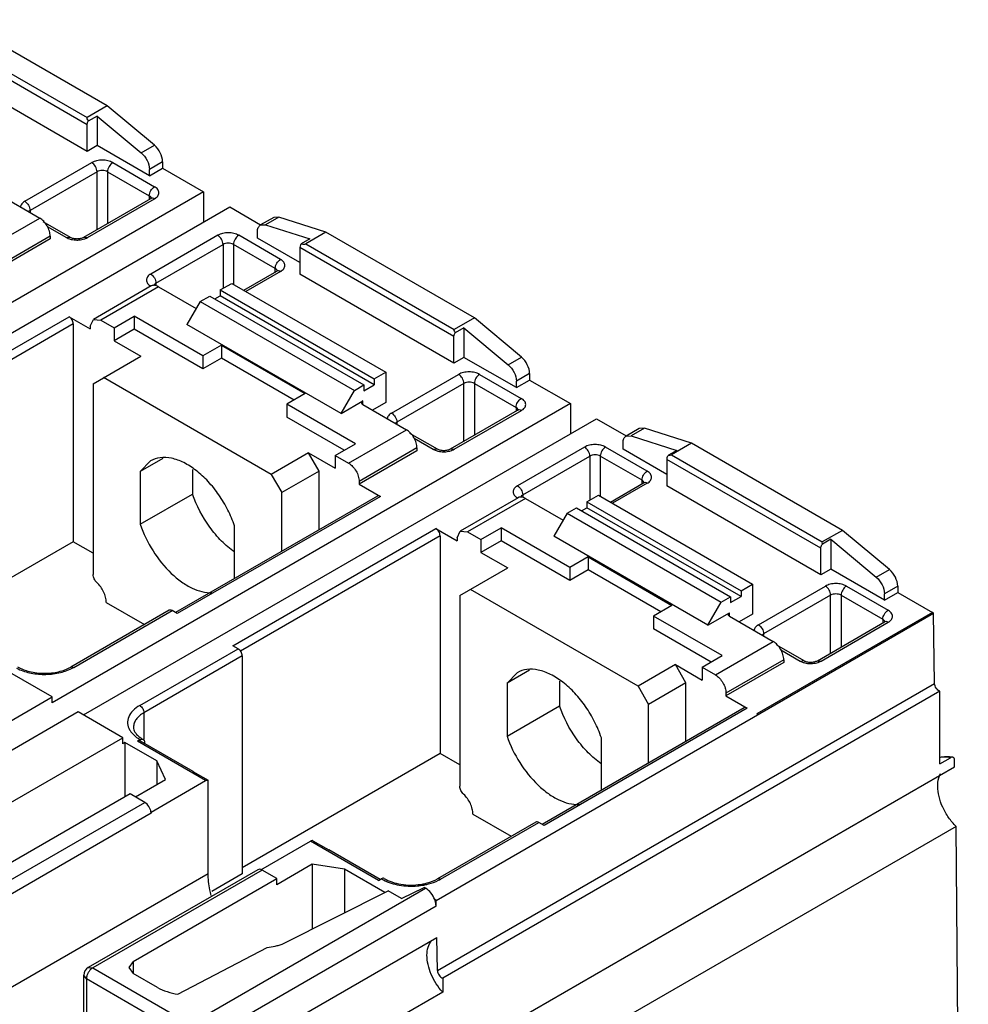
# Model space of a CAD drawing. Header units: millimetres. Extents: x 24 to 184, y 39 to 251.
# Tile 8 of 8: x 120 to 184, y 169 to 235. Entities that reach past the tile are written whole.
import ezdxf

# ---------------------------------------------------------------- set-up
doc = ezdxf.new("R2010")
doc.units = ezdxf.units.MM
doc.header["$LTSCALE"] = 18.84591
doc.layers.get('0').update_dxf_attribs({"linetype": 'CONTINUOUS'})

msp = doc.modelspace()

# ---------------------------------------------------------------- linework, layer by layer
at = {"color": 7, "linetype": 'Continuous'}
for p, q in [((125.789, 229.13), (115.707, 234.951)), ((114.35, 234.168), (124.432, 228.347)), ((124.428, 227.86), (114.033, 233.861)), ((124.428, 226.064), (114.033, 232.065)), ((125.789, 229.13), (124.432, 228.347)), ((128.965, 226.484), (125.789, 229.13)), ((125.105, 228.443), (124.508, 228.098)), ((125.105, 228.443), (125.105, 226.455)), ((125.105, 228.443), (128.074, 225.97)), ((124.428, 226.064), (124.428, 227.86)), ((125.105, 226.455), (124.428, 226.064)), ((128.628, 224.421), (125.105, 226.455)), ((128.074, 225.97), (128.965, 226.484)), ((120.219, 222.695), (124.745, 225.308)), ((126.159, 225.308), (128.974, 223.682)), ((129.519, 225.367), (128.628, 224.853)), ((129.519, 225.367), (129.519, 224.936)), ((125.098, 224.695), (120.573, 222.083)), ((125.098, 220.796), (125.098, 224.695)), ((125.805, 224.695), (125.805, 221.204)), ((125.805, 224.695), (128.621, 223.07)), ((128.628, 224.421), (129.519, 224.936)), ((128.628, 224.421), (128.628, 224.853)), ((129.519, 224.936), (132.29, 223.336)), ((132.29, 223.336), (97.309, 203.14)), ((118.275, 223.271), (121.227, 221.566)), ((132.29, 223.336), (132.29, 221.295)), ((124.2, 220.277), (128.726, 222.89)), ((124.45, 220.252), (128.976, 222.865)), ((128.621, 223.07), (128.621, 222.865)), ((99.431, 202.324), (134.057, 222.315)), ((120.573, 222.083), (120.573, 221.949)), ((134.057, 222.315), (136.135, 221.116)), ((117.324, 219.313), (121.227, 221.566)), ((121.437, 221.345), (123.285, 220.278)), ((137.017, 221.615), (136.126, 221.101)), ((137.364, 221.635), (136.473, 221.12)), ((137.364, 221.635), (137.017, 221.615)), ((140.54, 220.614), (137.364, 221.635)), ((121.738, 221.002), (123.035, 220.253)), ((135.919, 220.212), (135.919, 220.643)), ((136.126, 221.101), (136.473, 221.12)), ((136.473, 221.12), (139.46, 220.161)), ((140.54, 220.614), (139.183, 219.831)), ((150.555, 214.832), (140.54, 220.614)), ((121.934, 220.342), (118.031, 218.088)), ((121.934, 220.154), (118.031, 217.9)), ((121.934, 220.342), (121.934, 220.154)), ((123.035, 220.253), (123.285, 220.278)), ((124.2, 220.277), (124.45, 220.252)), ((133.242, 220.402), (128.716, 217.789)), ((137.473, 218.776), (134.657, 220.402)), ((138.782, 218.559), (135.919, 220.212)), ((139.46, 220.161), (138.868, 219.819)), ((129.07, 217.177), (133.595, 219.79)), ((133.595, 219.79), (133.596, 216.823)), ((134.303, 219.789), (134.303, 217.09)), ((137.119, 218.164), (134.303, 219.789)), ((138.782, 219.573), (138.782, 217.777)), ((149.177, 213.572), (138.782, 219.573)), ((139.183, 219.831), (149.198, 214.049)), ((134.989, 216.694), (137.223, 217.984)), ((137.473, 217.959), (135.135, 216.61)), ((137.119, 217.924), (137.119, 218.164)), ((137.223, 217.984), (137.271, 218.017)), ((149.177, 211.775), (138.782, 217.777)), ((128.753, 216.982), (124.849, 214.729)), ((129.253, 216.933), (125.349, 214.679)), ((129.07, 217.177), (129.07, 216.997)), ((129.253, 216.933), (131.791, 215.467)), ((133.404, 216.713), (134.18, 217.161)), ((133.404, 216.713), (133.404, 216.312)), ((133.404, 216.713), (143.798, 210.711)), ((134.18, 217.161), (144.575, 211.16)), ((132.063, 215.939), (131.165, 214.383)), ((132.063, 215.939), (132.699, 216.306)), ((132.063, 215.939), (142.458, 209.937)), ((132.699, 216.306), (143.093, 210.304)), ((133.046, 216.105), (133.404, 216.312)), ((143.798, 210.311), (133.404, 216.312)), ((109.507, 206.998), (123.21, 214.91)), ((123.21, 214.91), (124.642, 214.083)), ((124.642, 214.271), (124.849, 214.729)), ((124.849, 214.729), (125.349, 214.679)), ((125.349, 214.679), (126.251, 214.159)), ((126.251, 214.159), (127.609, 214.943)), ((127.609, 214.943), (127.609, 214.077)), ((132.24, 212.269), (127.609, 214.943)), ((150.555, 214.832), (149.198, 214.049)), ((153.731, 212.186), (150.555, 214.832)), ((123.493, 214.42), (110.018, 206.64)), ((123.493, 214.42), (123.493, 199.723)), ((124.642, 214.271), (124.642, 214.083)), ((126.251, 214.159), (126.251, 213.293)), ((127.609, 214.077), (126.251, 213.293)), ((132.24, 211.403), (127.609, 214.077)), ((141.56, 208.382), (131.165, 214.383)), ((149.854, 214.159), (149.262, 213.817)), ((149.854, 214.159), (149.854, 212.167)), ((149.854, 214.159), (152.84, 211.671)), ((126.251, 213.293), (128.054, 212.252)), ((149.177, 211.775), (149.177, 213.572)), ((133.485, 212.987), (132.24, 212.269)), ((133.485, 212.987), (133.485, 212.122)), ((133.485, 212.987), (139.142, 209.721)), ((124.83, 210.391), (128.054, 212.252)), ((132.24, 212.269), (132.24, 211.403)), ((133.485, 212.122), (132.24, 211.403)), ((138.392, 209.288), (133.485, 212.122)), ((149.854, 212.167), (149.177, 211.775)), ((153.394, 210.123), (149.854, 212.167)), ((152.84, 211.671), (153.731, 212.186)), ((136.851, 204.267), (125.537, 210.799)), ((143.798, 210.711), (144.575, 211.16)), ((143.798, 210.711), (143.798, 210.311)), ((144.575, 211.16), (144.575, 209.118)), ((144.968, 208.407), (149.494, 211.019)), ((150.908, 211.019), (153.723, 209.394)), ((154.285, 211.069), (153.394, 210.554)), ((153.394, 210.123), (154.285, 210.637)), ((154.285, 211.069), (154.285, 210.637)), ((154.285, 210.637), (157.038, 209.048)), ((124.83, 210.391), (124.83, 197.512)), ((142.458, 209.937), (143.093, 210.304)), ((143.093, 209.904), (143.798, 210.311)), ((143.093, 210.304), (143.093, 209.904)), ((149.847, 210.407), (145.322, 207.794)), ((149.847, 206.507), (149.847, 210.407)), ((150.554, 210.407), (150.554, 206.916)), ((150.554, 210.407), (153.37, 208.781)), ((153.394, 210.123), (153.394, 210.554)), ((139.142, 209.721), (137.897, 209.003)), ((141.56, 208.382), (142.458, 209.937)), ((157.038, 209.048), (122.058, 188.852)), ((137.897, 209.003), (137.897, 208.137)), ((142.529, 206.329), (137.897, 209.003)), ((141.56, 208.382), (143.024, 209.227)), ((143.023, 208.982), (143.023, 209.227)), ((143.023, 208.982), (145.976, 207.278)), ((144.575, 209.118), (143.681, 208.603)), ((153.37, 208.781), (153.37, 208.577)), ((157.038, 209.048), (157.038, 207.006)), ((124.179, 188.035), (158.806, 208.027)), ((141.779, 205.896), (137.897, 208.137)), ((148.949, 205.989), (153.474, 208.602)), ((149.199, 205.964), (153.725, 208.577)), ((158.806, 208.027), (160.801, 206.876)), ((145.322, 207.794), (145.322, 207.66)), ((161.683, 207.375), (160.792, 206.86)), ((162.03, 207.394), (161.139, 206.88)), ((162.03, 207.394), (161.683, 207.375)), ((165.205, 206.374), (162.03, 207.394)), ((142.073, 205.024), (145.976, 207.278)), ((146.185, 207.057), (148.034, 205.989)), ((146.487, 206.714), (147.784, 205.965)), ((160.792, 206.86), (161.139, 206.88)), ((161.139, 206.88), (164.209, 205.893)), ((141.171, 205.545), (142.529, 206.329)), ((146.683, 206.053), (142.78, 203.8)), ((146.683, 206.053), (146.683, 205.865)), ((147.784, 205.964), (148.034, 205.989)), ((148.949, 205.989), (149.199, 205.964)), ((157.991, 206.114), (153.465, 203.501)), ((162.222, 204.488), (159.406, 206.113)), ((160.585, 205.972), (160.585, 206.403)), ((163.531, 204.27), (160.585, 205.972)), ((165.205, 206.374), (163.849, 205.591)), ((175.388, 200.495), (165.205, 206.374)), ((129.529, 205.338), (128.012, 204.462)), ((139.368, 205.72), (136.851, 204.267)), ((140.075, 204.496), (139.368, 205.72)), ((139.368, 205.72), (141.171, 204.679)), ((141.171, 205.545), (141.171, 204.679)), ((141.171, 205.545), (142.073, 205.024)), ((146.683, 205.865), (142.78, 203.612)), ((153.819, 202.889), (158.344, 205.501)), ((158.344, 205.501), (158.344, 202.535)), ((159.052, 205.501), (159.052, 202.802)), ((161.868, 203.875), (159.052, 205.501)), ((164.209, 205.893), (163.646, 205.569)), ((163.849, 205.591), (174.032, 199.712)), ((128.694, 205.176), (128.012, 204.462)), ((163.531, 205.284), (163.531, 203.488)), ((173.926, 199.283), (163.531, 205.284)), ((128.012, 204.462), (128.012, 200.903)), ((131.547, 204.607), (131.547, 202.945)), ((136.851, 204.267), (137.558, 203.042)), ((140.075, 204.496), (137.558, 203.042)), ((140.075, 200.532), (140.075, 204.496)), ((142.78, 203.8), (142.78, 203.612)), ((142.78, 203.612), (144.212, 202.785)), ((159.737, 202.406), (161.972, 203.696)), ((162.222, 203.671), (159.884, 202.321)), ((161.868, 203.636), (161.868, 203.875)), ((161.972, 203.696), (162.019, 203.729)), ((173.926, 197.487), (163.531, 203.488)), ((128.012, 200.903), (131.547, 202.945)), ((144.012, 202.805), (130.391, 194.941)), ((144.212, 202.785), (130.508, 194.873)), ((137.558, 199.079), (137.558, 203.042)), ((153.501, 202.694), (149.598, 200.44)), ((154.001, 202.644), (150.098, 200.391)), ((153.819, 202.889), (153.819, 202.709)), ((154.001, 202.644), (156.54, 201.179)), ((158.153, 202.424), (158.929, 202.872)), ((158.929, 202.872), (169.324, 196.871)), ((156.812, 201.65), (157.448, 202.017)), ((157.448, 202.017), (167.842, 196.016)), ((157.795, 201.817), (158.153, 202.023)), ((158.153, 202.424), (158.153, 202.023)), ((158.153, 202.424), (168.547, 196.423)), ((168.547, 196.022), (158.153, 202.023)), ((156.812, 201.65), (155.914, 200.095)), ((156.812, 201.65), (167.207, 195.649)), ((134.376, 197.229), (134.376, 200.788)), ((151, 199.87), (152.358, 200.654)), ((152.358, 200.654), (152.358, 199.789)), ((156.989, 197.98), (152.358, 200.654)), ((134.256, 192.71), (147.959, 200.621)), ((148.242, 200.132), (134.767, 192.352)), ((147.959, 200.621), (149.391, 199.795)), ((148.242, 200.132), (148.242, 185.435)), ((149.391, 199.983), (149.598, 200.44)), ((149.391, 199.983), (149.391, 199.795)), ((149.598, 200.44), (150.098, 200.391)), ((150.098, 200.391), (151, 199.87)), ((166.309, 194.094), (155.914, 200.095)), ((175.388, 200.495), (174.032, 199.712)), ((178.564, 197.848), (175.388, 200.495)), ((123.493, 199.723), (110.143, 192.015)), ((124.83, 198.951), (123.493, 199.723)), ((151, 199.87), (151, 199.005)), ((152.358, 199.789), (151, 199.005)), ((156.989, 197.115), (152.358, 199.789)), ((174.603, 199.892), (174.041, 199.568)), ((174.603, 199.892), (174.603, 197.878)), ((174.603, 199.892), (177.673, 197.334)), ((151, 199.005), (152.803, 197.964)), ((158.234, 198.699), (156.989, 197.98)), ((158.234, 198.699), (158.234, 197.833)), ((158.234, 198.699), (163.89, 195.433)), ((173.926, 197.487), (173.926, 199.283)), ((149.579, 196.102), (152.803, 197.964)), ((156.989, 197.98), (156.989, 197.115)), ((158.234, 197.833), (156.989, 197.115)), ((163.141, 195), (158.234, 197.833)), ((174.603, 197.878), (173.926, 197.487)), ((178.227, 195.786), (174.603, 197.878)), ((177.673, 197.334), (178.564, 197.848)), ((168.547, 196.423), (169.324, 196.871)), ((169.324, 196.871), (169.324, 194.83)), ((169.717, 194.118), (174.242, 196.731)), ((175.657, 196.731), (178.472, 195.105)), ((179.118, 196.731), (178.227, 196.217)), ((179.118, 196.731), (179.118, 196.3)), ((149.579, 196.102), (149.579, 183.224)), ((161.599, 189.979), (150.286, 196.51)), ((167.207, 195.649), (167.842, 196.016)), ((167.842, 195.615), (168.547, 196.022)), ((167.842, 196.016), (167.842, 195.615)), ((168.547, 196.423), (168.547, 196.022)), ((174.596, 196.119), (170.071, 193.506)), ((174.596, 192.219), (174.596, 196.119)), ((175.303, 196.119), (175.303, 192.627)), ((175.303, 196.119), (178.119, 194.493)), ((178.227, 195.786), (179.118, 196.3)), ((178.227, 195.786), (178.227, 196.217)), ((179.118, 196.3), (181.462, 194.947)), ((125.714, 195.632), (128.297, 194.141)), ((163.89, 195.433), (162.646, 194.714)), ((166.309, 194.094), (167.207, 195.649)), ((129.954, 195.097), (123.322, 191.268)), ((123.522, 191.248), (130.154, 195.077)), ((130.508, 194.873), (130.154, 195.077)), ((147.967, 175.527), (181.531, 194.907)), ((162.646, 194.714), (162.646, 193.849)), ((167.278, 192.04), (162.646, 194.714)), ((166.309, 194.094), (167.772, 194.939)), ((167.772, 194.694), (167.772, 194.939)), ((167.772, 194.694), (170.725, 192.989)), ((169.324, 194.83), (168.43, 194.314)), ((181.462, 194.947), (169.625, 188.113)), ((181.531, 194.907), (181.462, 194.946)), ((181.606, 190.163), (181.531, 194.907)), ((173.698, 191.7), (178.223, 194.313)), ((173.947, 191.675), (178.474, 194.289)), ((178.119, 194.493), (178.119, 194.288)), ((166.528, 191.608), (162.646, 193.849)), ((170.071, 193.506), (170.071, 193.367)), ((134.609, 192.506), (134.256, 192.71)), ((166.821, 190.736), (170.725, 192.989)), ((170.934, 192.768), (172.783, 191.701)), ((127.977, 188.676), (134.609, 192.506)), ((134.892, 192.016), (128.259, 188.186)), ((134.892, 192.016), (134.892, 177.319)), ((165.92, 191.256), (167.278, 192.04)), ((171.235, 192.425), (172.533, 191.676)), ((164.117, 191.432), (161.599, 189.979)), ((164.117, 191.432), (165.92, 190.391)), ((164.824, 190.207), (164.117, 191.432)), ((171.432, 191.765), (167.529, 189.511)), ((171.432, 191.577), (167.529, 189.323)), ((171.432, 191.765), (171.432, 191.577)), ((172.533, 191.676), (172.783, 191.701)), ((173.698, 191.7), (173.948, 191.676)), ((122.058, 189.26), (119.053, 190.995)), ((154.277, 191.05), (152.761, 190.174)), ((153.443, 190.887), (152.761, 190.174)), ((165.92, 191.256), (165.92, 190.391)), ((165.92, 191.256), (166.821, 190.736)), ((148.061, 170.795), (181.606, 190.163)), ((152.761, 190.174), (152.761, 186.615)), ((156.296, 190.319), (156.296, 188.656)), ((164.824, 190.207), (162.307, 188.754)), ((164.824, 186.244), (164.824, 190.207)), ((181.964, 189.647), (148.419, 170.28)), ((161.599, 189.979), (162.307, 188.754)), ((167.529, 189.511), (167.529, 189.323)), ((181.964, 184.74), (181.964, 189.647)), ((107.584, 180.903), (122.058, 189.26)), ((122.058, 188.852), (122.058, 189.26)), ((162.307, 184.79), (162.307, 188.754)), ((167.529, 189.323), (168.96, 188.497)), ((123.826, 188.239), (109.351, 179.883)), ((126.831, 186.504), (123.826, 188.239)), ((128.259, 188.186), (128.259, 186.39)), ((152.761, 186.615), (156.296, 188.656)), ((168.76, 188.517), (155.14, 180.653)), ((168.96, 188.497), (155.257, 180.585)), ((169.694, 188.073), (169.625, 188.112)), ((114.103, 179.156), (126.831, 186.504)), ((126.831, 186.096), (126.831, 186.504)), ((126.972, 186.178), (126.831, 186.096)), ((126.972, 186.178), (126.972, 182.504)), ((129.124, 184.936), (126.972, 186.178)), ((128.012, 186.37), (127.821, 186.259)), ((132.417, 183.606), (127.821, 186.259)), ((131.58, 184.225), (128.021, 186.279)), ((128.295, 186.207), (128.295, 186.121)), ((159.125, 182.941), (159.125, 186.5)), ((148.242, 185.435), (134.892, 177.727)), ((149.579, 184.663), (148.242, 185.435)), ((129.124, 184.936), (129.124, 183.338)), ((129.709, 183.675), (129.124, 184.936)), ((181.964, 184.74), (182.678, 185.152)), ((182.961, 184.54), (182.961, 184.973)), ((131.58, 184.225), (131.717, 184.143)), ((131.717, 184.143), (132.594, 183.636)), ((140.931, 160.273), (182.961, 184.54)), ((127.68, 182.504), (129.709, 183.675)), ((128.74, 181.483), (132.417, 183.606)), ((132.594, 177.339), (132.594, 183.636)), ((127.326, 182.708), (117.639, 177.115)), ((128.316, 182.136), (127.326, 182.708)), ((116.882, 175.535), (128.316, 182.136)), ((128.74, 181.401), (117.306, 174.8)), ((128.74, 181.483), (128.74, 181.401)), ((154.703, 180.809), (148.071, 176.98)), ((148.271, 176.96), (154.903, 180.789)), ((150.462, 181.344), (153.046, 179.852)), ((155.257, 180.585), (154.903, 180.789)), ((183.058, 180.513), (141.027, 156.247)), ((183.883, 83.533), (183.058, 180.513)), ((136.147, 177.591), (139.488, 179.523)), ((144.085, 176.87), (139.488, 179.523)), ((139.665, 179.554), (140.542, 179.048)), ((140.542, 179.048), (140.726, 178.944)), ((144.202, 176.938), (140.726, 178.944)), ((135.936, 177.594), (124.502, 170.992)), ((136.236, 177.564), (124.802, 170.963)), ((137.226, 176.992), (136.236, 177.564)), ((139.609, 177.96), (137.226, 176.584)), ((139.609, 177.96), (139.609, 173.591)), ((141.792, 177.622), (139.609, 177.96)), ((141.792, 177.622), (141.792, 174.687)), ((144.51, 176.053), (141.792, 177.622)), ((117.306, 168.513), (132.594, 177.339)), ((127.538, 171.399), (137.226, 176.992)), ((134.892, 177.319), (132.842, 176.135)), ((137.226, 176.584), (137.226, 176.992)), ((144.085, 176.87), (144.276, 176.98)), ((131.377, 167.166), (147.266, 176.34)), ((137.636, 172.6), (144.737, 176.167)), ((145.64, 175.645), (144.737, 176.167)), ((145.64, 175.645), (147.178, 176.391)), ((147.266, 176.34), (147.178, 176.391)), ((147.967, 175.527), (147.878, 175.578)), ((147.973, 175.13), (147.967, 175.527)), ((147.973, 175.13), (132.013, 165.915)), ((132.046, 163.806), (148.026, 173.032)), ((148.061, 170.795), (148.026, 173.032)), ((130.544, 169.19), (136.564, 172.353)), ((124.502, 170.992), (124.802, 170.963)), ((124.802, 170.963), (131.377, 167.166)), ((127.538, 171.399), (127.245, 170.991)), ((127.245, 170.991), (127.538, 170.583)), ((127.538, 171.399), (127.538, 170.583)), ((124.202, 164.186), (124.202, 170.473)), ((124.378, 170.228), (124.202, 170.473)), ((124.378, 170.228), (124.378, 163.941)), ((131.165, 166.309), (124.378, 170.228)), ((129.179, 169.636), (127.538, 170.583)), ((148.419, 170.28), (148.419, 169.337)), ((148.419, 169.337), (132.439, 160.11))]:
    msp.add_line(p, q, dxfattribs=at)
for centre, radius, start, end in [((128.541, 223.21), 0.37, 299.9814, 303.95276), ((128.908, 216.654), 0.371, 108.86383, 114.44725), ((153.289, 208.922), 0.37, 299.98315, 303.95486), ((153.657, 202.365), 0.371, 108.87658, 114.44236), ((178.038, 194.634), 0.37, 299.98082, 303.95244), ((122.145, 193.636), 2.756, 296.6069, 299.96646), ((145.588, 179.173), 2.555, 239.10747, 239.76012), ((145.669, 179.314), 2.718, 239.78201, 242.59217), ((146.894, 179.348), 2.756, 296.6069, 299.96646), ((146.309, 181.103), 4.616, 274.94841, 280.40024), ((146.336, 180.61), 4.048, 278.57047, 280.95281), ((146.35, 180.865), 4.375, 280.44587, 281.43418), ((124.802, 170.473), 0.6, 119.99985, 180)]:
    msp.add_arc(centre, radius, start, end, dxfattribs=at)
for centre, major_axis, ratio, start_param, end_param in [((125.389, 227.55), (0.969, -0.787), 0.18369, 3.071438, 3.742612), ((138.227, 220.139), (0.979, -0.283), 0.175725, 5.47618, 6.115742), ((150.155, 213.252), (0.969, -0.787), 0.18369, 3.071438, 3.713165), ((162.892, 205.898), (0.979, -0.283), 0.175725, -0.642404, -0.167444), ((174.989, 198.914), (0.969, -0.787), 0.18369, 3.071438, 3.546398)]:
    msp.add_ellipse(centre, major_axis=major_axis, ratio=ratio, start_param=start_param, end_param=end_param, dxfattribs=at)
for points, knots in [([(124.428, 227.86), (124.428, 227.879), (124.436, 227.964), (124.472, 228.044), (124.508, 228.098)], [0, 0, 0, 0, 0.228755, 1, 1, 1, 1]), ([(128.074, 225.97), (128.241, 225.83), (128.501, 225.481), (128.628, 225.059), (128.628, 224.853)], [0, 0, 0, 0, 0.512271, 1, 1, 1, 1]), ([(129.519, 225.367), (129.519, 225.574), (129.391, 225.995), (129.132, 226.345), (128.965, 226.484)], [0, 0, 0, 0, 0.487729, 1, 1, 1, 1]), ([(126.159, 225.308), (126.059, 225.366), (125.825, 225.45), (125.452, 225.491), (125.079, 225.45), (124.845, 225.366), (124.745, 225.308)], [0, 0, 0, 0, 0.237244, 0.500001, 0.762757, 1, 1, 1, 1]), ([(125.098, 224.695), (125.098, 224.817), (125.016, 225.056), (124.85, 225.247), (124.745, 225.308)], [0, 0, 0, 0, 0.500001, 1, 1, 1, 1]), ([(126.159, 225.308), (126.054, 225.247), (125.888, 225.056), (125.805, 224.817), (125.805, 224.695)], [0, 0, 0, 0, 0.499998, 1, 1, 1, 1]), ([(125.805, 224.695), (125.701, 224.756), (125.452, 224.804), (125.203, 224.756), (125.098, 224.695)], [0, 0, 0, 0, 0.500001, 1, 1, 1, 1]), ([(128.621, 223.07), (128.621, 223.191), (128.704, 223.43), (128.87, 223.622), (128.975, 223.682)], [0, 0, 0, 0, 0.500001, 1, 1, 1, 1]), ([(128.976, 222.865), (129.059, 222.913), (129.201, 223.022), (129.299, 223.274), (129.2, 223.526), (129.057, 223.635), (128.974, 223.682)], [0, 0, 0, 0, 0.275249, 0.499766, 0.724454, 1, 1, 1, 1]), ([(120.219, 222.695), (120.14, 222.649), (120.004, 222.546), (119.932, 222.383), (119.927, 222.309)], [0, 0, 0, 0, 0.549432, 1, 1, 1, 1]), ([(120.219, 222.695), (120.324, 222.634), (120.49, 222.443), (120.573, 222.204), (120.573, 222.083)], [0, 0, 0, 0, 0.499999, 1, 1, 1, 1]), ([(128.764, 222.903), (128.76, 222.919), (128.733, 222.99), (128.671, 223.041), (128.621, 223.07)], [0, 0, 0, 0, 0.221051, 1, 1, 1, 1]), ([(128.747, 222.904), (128.75, 222.905), (128.759, 222.911), (128.767, 222.918), (128.773, 222.923)], [0, 0, 0, 0, 0.296822, 1, 1, 1, 1]), ([(128.976, 222.865), (128.957, 222.876), (128.891, 222.909), (128.81, 222.921), (128.76, 222.905)], [0, 0, 0, 0, 0.287226, 1, 1, 1, 1]), ([(120.573, 222.083), (120.562, 222.076), (120.523, 222.052), (120.488, 222.02), (120.468, 221.993)], [0, 0, 0, 0, 0.269577, 1, 1, 1, 1]), ([(121.934, 220.342), (121.934, 220.457), (121.891, 220.702), (121.739, 221.045), (121.517, 221.348), (121.327, 221.508), (121.227, 221.566)], [0, 0, 0, 0, 0.237244, 0.500001, 0.762757, 1, 1, 1, 1]), ([(135.919, 220.643), (135.919, 220.739), (135.942, 220.916), (136.059, 221.062), (136.126, 221.101)], [0, 0, 0, 0, 0.550874, 1, 1, 1, 1]), ([(123.035, 220.253), (123.05, 220.244), (123.113, 220.21), (123.18, 220.182), (123.232, 220.165)], [0, 0, 0, 0, 0.239004, 1, 1, 1, 1]), ([(123.232, 220.165), (123.271, 220.151), (123.437, 220.103), (123.611, 220.084), (123.742, 220.084)], [0, 0, 0, 0, 0.240396, 1, 1, 1, 1]), ([(123.285, 220.278), (123.345, 220.243), (123.496, 220.192), (123.743, 220.166), (123.989, 220.192), (124.141, 220.243), (124.2, 220.277)], [0, 0, 0, 0, 0.21793, 0.499724, 0.781654, 1, 1, 1, 1]), ([(123.742, 220.084), (123.787, 220.083), (123.959, 220.09), (124.132, 220.123), (124.253, 220.164)], [0, 0, 0, 0, 0.257589, 1, 1, 1, 1]), ([(124.253, 220.164), (124.271, 220.17), (124.338, 220.195), (124.404, 220.226), (124.45, 220.252)], [0, 0, 0, 0, 0.260677, 1, 1, 1, 1]), ([(134.657, 220.402), (134.557, 220.46), (134.323, 220.544), (133.95, 220.585), (133.577, 220.545), (133.343, 220.46), (133.242, 220.402)], [0, 0, 0, 0, 0.237162, 0.499884, 0.762676, 1, 1, 1, 1]), ([(133.595, 219.79), (133.595, 219.911), (133.513, 220.15), (133.347, 220.342), (133.242, 220.402)], [0, 0, 0, 0, 0.500003, 1, 1, 1, 1]), ([(134.657, 220.402), (134.552, 220.341), (134.386, 220.15), (134.303, 219.911), (134.303, 219.789)], [0, 0, 0, 0, 0.500002, 1, 1, 1, 1]), ([(134.303, 219.789), (134.198, 219.85), (133.949, 219.898), (133.701, 219.85), (133.595, 219.79)], [0, 0, 0, 0, 0.499871, 1, 1, 1, 1]), ([(138.868, 219.819), (138.854, 219.8), (138.81, 219.725), (138.782, 219.637), (138.782, 219.573)], [0, 0, 0, 0, 0.265427, 1, 1, 1, 1]), ([(137.119, 218.164), (137.119, 218.285), (137.202, 218.524), (137.368, 218.715), (137.473, 218.776)], [0, 0, 0, 0, 0.5, 1, 1, 1, 1]), ([(137.473, 217.959), (137.555, 218.007), (137.698, 218.116), (137.796, 218.368), (137.698, 218.619), (137.555, 218.728), (137.473, 218.776)], [0, 0, 0, 0, 0.275396, 0.499999, 0.724603, 1, 1, 1, 1]), ([(137.261, 217.998), (137.258, 218.014), (137.23, 218.084), (137.169, 218.135), (137.119, 218.164)], [0, 0, 0, 0, 0.221109, 1, 1, 1, 1]), ([(137.473, 217.959), (137.454, 217.97), (137.389, 218.003), (137.308, 218.015), (137.257, 217.999)], [0, 0, 0, 0, 0.287188, 1, 1, 1, 1]), ([(128.716, 217.789), (128.633, 217.741), (128.491, 217.632), (128.393, 217.38), (128.492, 217.129), (128.635, 217.02), (128.718, 216.972)], [0, 0, 0, 0, 0.275243, 0.499761, 0.724452, 1, 1, 1, 1]), ([(128.716, 217.789), (128.821, 217.729), (128.987, 217.537), (129.07, 217.298), (129.07, 217.177)], [0, 0, 0, 0, 0.5, 1, 1, 1, 1]), ([(128.94, 217.029), (128.923, 217.029), (128.859, 217.026), (128.794, 217.006), (128.753, 216.982)], [0, 0, 0, 0, 0.261907, 1, 1, 1, 1]), ([(128.986, 217.112), (128.978, 217.104), (128.953, 217.075), (128.935, 217.039), (128.928, 217.011)], [0, 0, 0, 0, 0.269532, 1, 1, 1, 1]), ([(129.253, 216.933), (129.227, 216.948), (129.129, 216.998), (129.02, 217.028), (128.94, 217.029)], [0, 0, 0, 0, 0.274582, 1, 1, 1, 1]), ([(129.07, 217.177), (129.062, 217.172), (129.032, 217.154), (129.004, 217.131), (128.986, 217.112)], [0, 0, 0, 0, 0.264044, 1, 1, 1, 1]), ([(123.493, 214.42), (123.493, 214.517), (123.427, 214.708), (123.294, 214.861), (123.21, 214.91)], [0, 0, 0, 0, 0.499999, 1, 1, 1, 1]), ([(149.177, 213.572), (149.177, 213.592), (149.186, 213.679), (149.223, 213.762), (149.262, 213.817)], [0, 0, 0, 0, 0.228772, 1, 1, 1, 1]), ([(154.285, 211.069), (154.285, 211.276), (154.157, 211.697), (153.898, 212.046), (153.731, 212.186)], [0, 0, 0, 0, 0.487729, 1, 1, 1, 1]), ([(152.84, 211.671), (153.007, 211.532), (153.267, 211.183), (153.394, 210.761), (153.394, 210.554)], [0, 0, 0, 0, 0.512271, 1, 1, 1, 1]), ([(150.908, 211.019), (150.807, 211.077), (150.574, 211.162), (150.201, 211.202), (149.827, 211.162), (149.594, 211.077), (149.494, 211.019)], [0, 0, 0, 0, 0.237244, 0.500001, 0.762757, 1, 1, 1, 1]), ([(149.847, 210.407), (149.847, 210.528), (149.764, 210.767), (149.599, 210.959), (149.494, 211.019)], [0, 0, 0, 0, 0.500001, 1, 1, 1, 1]), ([(150.908, 211.019), (150.803, 210.959), (150.637, 210.767), (150.554, 210.528), (150.554, 210.407)], [0, 0, 0, 0, 0.499998, 1, 1, 1, 1]), ([(150.554, 210.407), (150.449, 210.468), (150.201, 210.516), (149.952, 210.468), (149.847, 210.407)], [0, 0, 0, 0, 0.500001, 1, 1, 1, 1]), ([(153.37, 208.781), (153.37, 208.902), (153.453, 209.142), (153.619, 209.333), (153.724, 209.394)], [0, 0, 0, 0, 0.500001, 1, 1, 1, 1]), ([(153.725, 208.577), (153.807, 208.625), (153.949, 208.734), (154.048, 208.986), (153.949, 209.237), (153.806, 209.346), (153.723, 209.394)], [0, 0, 0, 0, 0.275253, 0.499775, 0.724461, 1, 1, 1, 1]), ([(143.024, 209.227), (142.999, 209.213), (142.956, 209.18), (142.936, 209.128), (142.936, 209.105)], [0, 0, 0, 0, 0.550064, 1, 1, 1, 1]), ([(142.936, 209.105), (142.936, 209.081), (142.956, 209.029), (142.999, 208.997), (143.023, 208.982)], [0, 0, 0, 0, 0.449972, 1, 1, 1, 1]), ([(153.513, 208.615), (153.509, 208.631), (153.482, 208.701), (153.42, 208.752), (153.37, 208.781)], [0, 0, 0, 0, 0.221053, 1, 1, 1, 1]), ([(153.496, 208.615), (153.499, 208.617), (153.508, 208.623), (153.516, 208.63), (153.522, 208.634)], [0, 0, 0, 0, 0.296818, 1, 1, 1, 1]), ([(153.724, 208.577), (153.706, 208.587), (153.64, 208.62), (153.559, 208.632), (153.509, 208.617)], [0, 0, 0, 0, 0.287227, 1, 1, 1, 1]), ([(144.968, 208.407), (144.889, 208.361), (144.753, 208.257), (144.681, 208.095), (144.676, 208.02)], [0, 0, 0, 0, 0.549432, 1, 1, 1, 1]), ([(144.968, 208.407), (145.073, 208.346), (145.239, 208.155), (145.322, 207.915), (145.322, 207.794)], [0, 0, 0, 0, 0.499999, 1, 1, 1, 1]), ([(145.322, 207.794), (145.311, 207.788), (145.272, 207.763), (145.237, 207.732), (145.216, 207.705)], [0, 0, 0, 0, 0.269577, 1, 1, 1, 1]), ([(146.683, 206.053), (146.683, 206.169), (146.639, 206.413), (146.488, 206.757), (146.266, 207.06), (146.076, 207.22), (145.976, 207.278)], [0, 0, 0, 0, 0.237244, 0.500001, 0.762757, 1, 1, 1, 1]), ([(160.585, 206.403), (160.585, 206.498), (160.608, 206.676), (160.724, 206.821), (160.792, 206.86)], [0, 0, 0, 0, 0.550874, 1, 1, 1, 1]), ([(147.784, 205.965), (147.799, 205.956), (147.862, 205.922), (147.929, 205.894), (147.981, 205.876)], [0, 0, 0, 0, 0.239003, 1, 1, 1, 1]), ([(148.034, 205.989), (148.094, 205.955), (148.245, 205.904), (148.491, 205.877), (148.738, 205.903), (148.89, 205.954), (148.949, 205.989)], [0, 0, 0, 0, 0.217914, 0.49971, 0.781648, 1, 1, 1, 1]), ([(149.002, 205.876), (149.02, 205.882), (149.087, 205.907), (149.153, 205.937), (149.199, 205.964)], [0, 0, 0, 0, 0.260677, 1, 1, 1, 1]), ([(159.406, 206.113), (159.306, 206.171), (159.072, 206.256), (158.699, 206.297), (158.325, 206.256), (158.092, 206.172), (157.991, 206.114)], [0, 0, 0, 0, 0.237162, 0.499884, 0.762676, 1, 1, 1, 1]), ([(158.344, 205.501), (158.344, 205.622), (158.262, 205.862), (158.096, 206.053), (157.991, 206.114)], [0, 0, 0, 0, 0.500003, 1, 1, 1, 1]), ([(159.406, 206.113), (159.301, 206.053), (159.135, 205.861), (159.052, 205.622), (159.052, 205.501)], [0, 0, 0, 0, 0.500002, 1, 1, 1, 1]), ([(134.376, 200.788), (134.251, 201.158), (133.943, 201.884), (133.342, 202.895), (132.624, 203.795), (131.827, 204.535), (130.994, 205.075), (130.164, 205.386), (129.373, 205.444), (128.894, 205.292), (128.694, 205.176)], [0, 0, 0, 0, 0.147281, 0.296892, 0.443106, 0.580804, 0.705843, 0.816078, 0.91243, 1, 1, 1, 1]), ([(147.981, 205.876), (148.02, 205.863), (148.186, 205.814), (148.36, 205.795), (148.491, 205.795)], [0, 0, 0, 0, 0.240393, 1, 1, 1, 1]), ([(148.491, 205.795), (148.536, 205.795), (148.708, 205.802), (148.881, 205.834), (149.002, 205.876)], [0, 0, 0, 0, 0.25759, 1, 1, 1, 1]), ([(159.052, 205.501), (158.947, 205.562), (158.698, 205.61), (158.449, 205.562), (158.344, 205.501)], [0, 0, 0, 0, 0.49987, 1, 1, 1, 1]), ([(163.646, 205.569), (163.629, 205.548), (163.569, 205.464), (163.531, 205.361), (163.531, 205.284)], [0, 0, 0, 0, 0.261645, 1, 1, 1, 1]), ([(142.073, 205.024), (142.173, 204.966), (142.363, 204.807), (142.585, 204.504), (142.736, 204.16), (142.78, 203.916), (142.78, 203.8)], [0, 0, 0, 0, 0.237243, 0.499999, 0.762756, 1, 1, 1, 1]), ([(161.868, 203.875), (161.868, 203.996), (161.951, 204.236), (162.117, 204.427), (162.222, 204.488)], [0, 0, 0, 0, 0.5, 1, 1, 1, 1]), ([(162.222, 203.671), (162.304, 203.719), (162.446, 203.828), (162.545, 204.079), (162.446, 204.331), (162.304, 204.44), (162.222, 204.488)], [0, 0, 0, 0, 0.275396, 0.499999, 0.724603, 1, 1, 1, 1]), ([(153.465, 203.501), (153.382, 203.453), (153.24, 203.344), (153.142, 203.092), (153.241, 202.84), (153.384, 202.732), (153.466, 202.684)], [0, 0, 0, 0, 0.275251, 0.49977, 0.724456, 1, 1, 1, 1]), ([(153.465, 203.501), (153.57, 203.44), (153.736, 203.249), (153.819, 203.01), (153.819, 202.889)], [0, 0, 0, 0, 0.499999, 1, 1, 1, 1]), ([(162.01, 203.709), (162.006, 203.725), (161.979, 203.795), (161.918, 203.846), (161.868, 203.875)], [0, 0, 0, 0, 0.221109, 1, 1, 1, 1]), ([(162.222, 203.671), (162.203, 203.682), (162.137, 203.714), (162.057, 203.726), (162.006, 203.711)], [0, 0, 0, 0, 0.287188, 1, 1, 1, 1]), ([(134.367, 199.035), (134.054, 199.253), (133.45, 199.773), (132.403, 201.024), (131.815, 202.152), (131.547, 202.945)], [0, 0, 0, 0, 0.234272, 0.486094, 1, 1, 1, 1]), ([(144.212, 202.785), (144.179, 202.804), (144.112, 202.831), (144.039, 202.821), (144.012, 202.805)], [0, 0, 0, 0, 0.550038, 1, 1, 1, 1]), ([(153.689, 202.741), (153.672, 202.741), (153.607, 202.738), (153.543, 202.718), (153.501, 202.694)], [0, 0, 0, 0, 0.261903, 1, 1, 1, 1]), ([(153.734, 202.823), (153.727, 202.816), (153.702, 202.786), (153.683, 202.75), (153.677, 202.723)], [0, 0, 0, 0, 0.269518, 1, 1, 1, 1]), ([(154.001, 202.644), (153.975, 202.659), (153.878, 202.709), (153.769, 202.74), (153.689, 202.741)], [0, 0, 0, 0, 0.274586, 1, 1, 1, 1]), ([(153.819, 202.889), (153.811, 202.884), (153.78, 202.865), (153.752, 202.842), (153.734, 202.823)], [0, 0, 0, 0, 0.264063, 1, 1, 1, 1]), ([(128.012, 200.903), (128.224, 200.274), (128.803, 199.078), (129.822, 197.801), (130.769, 197.011), (131.659, 196.474), (132.407, 196.263), (132.871, 196.284)], [0, 0, 0, 0, 0.28185, 0.558448, 0.686163, 0.803066, 1, 1, 1, 1]), ([(148.242, 200.132), (148.242, 200.229), (148.176, 200.42), (148.043, 200.573), (147.959, 200.621)], [0, 0, 0, 0, 0.499999, 1, 1, 1, 1]), ([(173.926, 199.283), (173.926, 199.307), (173.938, 199.41), (173.989, 199.507), (174.041, 199.568)], [0, 0, 0, 0, 0.22972, 1, 1, 1, 1]), ([(125.082, 196.975), (125.006, 197.045), (124.887, 197.214), (124.83, 197.414), (124.83, 197.512)], [0, 0, 0, 0, 0.515436, 1, 1, 1, 1]), ([(177.673, 197.334), (177.84, 197.195), (178.1, 196.845), (178.227, 196.424), (178.227, 196.217)], [0, 0, 0, 0, 0.512271, 1, 1, 1, 1]), ([(179.118, 196.731), (179.118, 196.938), (178.991, 197.36), (178.731, 197.709), (178.564, 197.848)], [0, 0, 0, 0, 0.487729, 1, 1, 1, 1]), ([(125.714, 195.632), (125.714, 195.749), (125.678, 195.995), (125.504, 196.471), (125.273, 196.799), (125.082, 196.975)], [0, 0, 0, 0, 0.231041, 0.486011, 1, 1, 1, 1]), ([(175.657, 196.731), (175.556, 196.789), (175.323, 196.873), (174.95, 196.914), (174.576, 196.873), (174.343, 196.789), (174.242, 196.731)], [0, 0, 0, 0, 0.237244, 0.500001, 0.762757, 1, 1, 1, 1]), ([(174.596, 196.119), (174.596, 196.24), (174.513, 196.479), (174.347, 196.67), (174.242, 196.731)], [0, 0, 0, 0, 0.500001, 1, 1, 1, 1]), ([(175.657, 196.731), (175.552, 196.67), (175.386, 196.479), (175.303, 196.24), (175.303, 196.119)], [0, 0, 0, 0, 0.499998, 1, 1, 1, 1]), ([(175.303, 196.119), (175.198, 196.179), (174.95, 196.227), (174.701, 196.179), (174.596, 196.119)], [0, 0, 0, 0, 0.500001, 1, 1, 1, 1]), ([(130.154, 195.077), (130.121, 195.097), (130.055, 195.124), (129.981, 195.113), (129.954, 195.097)], [0, 0, 0, 0, 0.550038, 1, 1, 1, 1]), ([(167.772, 194.939), (167.748, 194.924), (167.705, 194.892), (167.684, 194.84), (167.684, 194.816)], [0, 0, 0, 0, 0.550063, 1, 1, 1, 1]), ([(167.684, 194.816), (167.684, 194.793), (167.705, 194.741), (167.748, 194.708), (167.772, 194.694)], [0, 0, 0, 0, 0.449971, 1, 1, 1, 1]), ([(178.119, 194.493), (178.119, 194.614), (178.202, 194.853), (178.368, 195.045), (178.473, 195.105)], [0, 0, 0, 0, 0.500001, 1, 1, 1, 1]), ([(178.474, 194.289), (178.556, 194.336), (178.698, 194.445), (178.797, 194.697), (178.697, 194.949), (178.555, 195.058), (178.472, 195.105)], [0, 0, 0, 0, 0.275251, 0.49977, 0.724456, 1, 1, 1, 1]), ([(169.717, 194.118), (169.638, 194.072), (169.502, 193.969), (169.43, 193.806), (169.425, 193.732)], [0, 0, 0, 0, 0.549432, 1, 1, 1, 1]), ([(169.717, 194.118), (169.822, 194.058), (169.988, 193.866), (170.071, 193.627), (170.071, 193.506)], [0, 0, 0, 0, 0.499999, 1, 1, 1, 1]), ([(178.262, 194.327), (178.258, 194.343), (178.231, 194.413), (178.169, 194.464), (178.119, 194.493)], [0, 0, 0, 0, 0.221052, 1, 1, 1, 1]), ([(178.245, 194.327), (178.248, 194.328), (178.256, 194.335), (178.265, 194.341), (178.271, 194.346)], [0, 0, 0, 0, 0.296822, 1, 1, 1, 1]), ([(178.473, 194.288), (178.455, 194.299), (178.389, 194.332), (178.308, 194.344), (178.258, 194.328)], [0, 0, 0, 0, 0.287223, 1, 1, 1, 1]), ([(170.071, 193.506), (170.06, 193.5), (170.021, 193.475), (169.986, 193.443), (169.965, 193.416)], [0, 0, 0, 0, 0.269577, 1, 1, 1, 1]), ([(171.432, 191.765), (171.432, 191.881), (171.388, 192.125), (171.237, 192.469), (171.015, 192.772), (170.825, 192.931), (170.725, 192.989)], [0, 0, 0, 0, 0.237244, 0.500001, 0.762757, 1, 1, 1, 1]), ([(134.892, 192.016), (134.892, 192.113), (134.826, 192.304), (134.693, 192.457), (134.609, 192.506)], [0, 0, 0, 0, 0.499999, 1, 1, 1, 1]), ([(172.533, 191.676), (172.548, 191.668), (172.611, 191.633), (172.678, 191.606), (172.73, 191.588)], [0, 0, 0, 0, 0.239004, 1, 1, 1, 1]), ([(172.73, 191.588), (172.769, 191.574), (172.935, 191.526), (173.109, 191.507), (173.24, 191.507)], [0, 0, 0, 0, 0.240396, 1, 1, 1, 1]), ([(172.783, 191.701), (172.843, 191.666), (172.994, 191.615), (173.24, 191.589), (173.487, 191.615), (173.638, 191.666), (173.698, 191.7)], [0, 0, 0, 0, 0.217933, 0.499728, 0.781657, 1, 1, 1, 1]), ([(173.24, 191.507), (173.285, 191.507), (173.457, 191.513), (173.629, 191.546), (173.751, 191.587)], [0, 0, 0, 0, 0.25759, 1, 1, 1, 1]), ([(173.751, 191.587), (173.769, 191.593), (173.836, 191.618), (173.901, 191.649), (173.947, 191.675)], [0, 0, 0, 0, 0.260678, 1, 1, 1, 1]), ([(119.669, 191.19), (119.939, 191.05), (120.549, 190.843), (121.519, 190.741), (122.491, 190.834), (123.106, 191.034), (123.379, 191.172)], [0, 0, 0, 0, 0.238489, 0.499008, 0.760059, 1, 1, 1, 1]), ([(119.729, 191.287), (119.976, 191.139), (120.567, 190.921), (121.518, 190.812), (122.473, 190.911), (123.069, 191.122), (123.322, 191.268)], [0, 0, 0, 0, 0.232334, 0.498385, 0.765269, 1, 1, 1, 1]), ([(123.322, 191.268), (123.349, 191.284), (123.423, 191.294), (123.489, 191.267), (123.522, 191.248)], [0, 0, 0, 0, 0.449978, 1, 1, 1, 1]), ([(159.125, 186.5), (159, 186.869), (158.692, 187.596), (158.091, 188.607), (157.373, 189.507), (156.576, 190.246), (155.743, 190.787), (154.912, 191.098), (154.122, 191.156), (153.643, 191.003), (153.443, 190.888)], [0, 0, 0, 0, 0.147281, 0.296892, 0.443106, 0.580804, 0.705843, 0.816078, 0.91243, 1, 1, 1, 1]), ([(166.821, 190.736), (166.922, 190.678), (167.112, 190.518), (167.334, 190.215), (167.485, 189.872), (167.529, 189.627), (167.529, 189.511)], [0, 0, 0, 0, 0.237243, 0.499999, 0.762756, 1, 1, 1, 1]), ([(181.964, 189.647), (181.917, 189.659), (181.823, 189.714), (181.712, 189.839), (181.632, 189.993), (181.607, 190.108), (181.606, 190.163)], [0, 0, 0, 0, 0.218373, 0.479286, 0.751881, 1, 1, 1, 1]), ([(127.977, 188.676), (127.809, 188.579), (127.514, 188.364), (127.208, 187.942), (127.12, 187.465), (127.218, 187.168), (127.293, 187.035)], [0, 0, 0, 0, 0.293458, 0.544735, 0.770093, 1, 1, 1, 1]), ([(128.259, 188.186), (128.154, 188.126), (127.963, 187.994), (127.735, 187.754), (127.59, 187.489), (127.557, 187.298), (127.557, 187.207)], [0, 0, 0, 0, 0.289522, 0.549111, 0.782257, 1, 1, 1, 1]), ([(127.977, 188.676), (128.061, 188.628), (128.193, 188.475), (128.259, 188.283), (128.259, 188.186)], [0, 0, 0, 0, 0.499999, 1, 1, 1, 1]), ([(159.116, 184.747), (158.803, 184.965), (158.199, 185.485), (157.152, 186.736), (156.564, 187.863), (156.296, 188.656)], [0, 0, 0, 0, 0.234272, 0.486094, 1, 1, 1, 1]), ([(168.96, 188.497), (168.927, 188.516), (168.861, 188.543), (168.787, 188.532), (168.76, 188.517)], [0, 0, 0, 0, 0.550038, 1, 1, 1, 1]), ([(127.293, 187.035), (127.329, 186.97), (127.517, 186.698), (127.79, 186.494), (128.012, 186.37)], [0, 0, 0, 0, 0.225688, 1, 1, 1, 1]), ([(127.556, 187.207), (127.556, 187.146), (127.58, 187.013), (127.687, 186.814), (127.872, 186.613), (128.034, 186.497), (128.126, 186.44)], [0, 0, 0, 0, 0.18213, 0.400916, 0.672257, 1, 1, 1, 1]), ([(127.963, 186.297), (127.952, 186.298), (127.902, 186.297), (127.854, 186.279), (127.821, 186.259)], [0, 0, 0, 0, 0.225492, 1, 1, 1, 1]), ([(128.012, 186.37), (128.024, 186.377), (128.068, 186.399), (128.119, 186.411), (128.154, 186.408)], [0, 0, 0, 0, 0.277838, 1, 1, 1, 1]), ([(128.26, 186.345), (128.265, 186.336), (128.288, 186.293), (128.295, 186.244), (128.295, 186.207)], [0, 0, 0, 0, 0.226266, 1, 1, 1, 1]), ([(152.761, 186.615), (152.973, 185.986), (153.552, 184.789), (154.571, 183.513), (155.518, 182.723), (156.408, 182.186), (157.156, 181.975), (157.62, 181.995)], [0, 0, 0, 0, 0.28185, 0.558448, 0.686163, 0.803066, 1, 1, 1, 1]), ([(182.678, 185.152), (182.612, 185.168), (182.363, 185.213), (182.101, 185.203), (181.922, 185.155)], [0, 0, 0, 0, 0.267399, 1, 1, 1, 1]), ([(181.963, 185.175), (182.101, 185.214), (182.395, 185.254), (182.689, 185.219), (182.835, 185.186)], [0, 0, 0, 0, 0.489976, 1, 1, 1, 1]), ([(182.835, 185.186), (182.823, 185.188), (182.769, 185.193), (182.715, 185.173), (182.678, 185.152)], [0, 0, 0, 0, 0.222694, 1, 1, 1, 1]), ([(182.961, 184.973), (182.961, 185.021), (182.95, 185.094), (182.892, 185.164), (182.854, 185.181), (182.835, 185.186)], [0, 0, 0, 0, 0.547821, 0.77798, 1, 1, 1, 1]), ([(181.82, 183.234), (181.82, 183.314), (181.834, 183.604), (181.912, 183.896), (182.018, 184.077)], [0, 0, 0, 0, 0.275879, 1, 1, 1, 1]), ([(132.417, 183.606), (132.432, 183.615), (132.486, 183.641), (132.553, 183.65), (132.594, 183.636)], [0, 0, 0, 0, 0.289176, 1, 1, 1, 1]), ([(149.831, 182.687), (149.755, 182.757), (149.636, 182.925), (149.579, 183.126), (149.579, 183.224)], [0, 0, 0, 0, 0.515436, 1, 1, 1, 1]), ([(183.058, 180.513), (182.872, 180.695), (182.533, 181.102), (182.144, 181.788), (181.889, 182.507), (181.82, 183), (181.82, 183.234)], [0, 0, 0, 0, 0.254609, 0.516811, 0.770162, 1, 1, 1, 1]), ([(128.734, 181.486), (128.716, 181.619), (128.613, 181.87), (128.428, 182.072), (128.316, 182.136)], [0, 0, 0, 0, 0.509777, 1, 1, 1, 1]), ([(150.462, 181.344), (150.462, 181.461), (150.427, 181.707), (150.253, 182.182), (150.022, 182.511), (149.831, 182.687)], [0, 0, 0, 0, 0.231041, 0.486011, 1, 1, 1, 1]), ([(154.903, 180.789), (154.87, 180.808), (154.804, 180.835), (154.73, 180.825), (154.703, 180.809)], [0, 0, 0, 0, 0.550038, 1, 1, 1, 1]), ([(139.665, 179.554), (139.652, 179.558), (139.592, 179.57), (139.529, 179.547), (139.488, 179.523)], [0, 0, 0, 0, 0.220811, 1, 1, 1, 1]), ([(136.236, 177.564), (136.186, 177.593), (136.087, 177.634), (135.976, 177.617), (135.936, 177.594)], [0, 0, 0, 0, 0.550475, 1, 1, 1, 1]), ([(132.796, 175.861), (132.763, 175.987), (132.651, 176.473), (132.594, 176.972), (132.594, 177.339)], [0, 0, 0, 0, 0.262775, 1, 1, 1, 1]), ([(144.478, 176.999), (144.451, 177.015), (144.376, 177.027), (144.309, 177), (144.276, 176.98)], [0, 0, 0, 0, 0.449596, 1, 1, 1, 1]), ([(144.418, 176.901), (144.75, 176.729), (145.512, 176.499), (146.302, 176.469), (146.708, 176.504)], [0, 0, 0, 0, 0.478776, 1, 1, 1, 1]), ([(144.478, 176.999), (144.638, 176.903), (145.004, 176.741), (145.827, 176.544), (146.498, 176.541), (146.939, 176.608)], [0, 0, 0, 0, 0.22106, 0.471, 1, 1, 1, 1]), ([(147.105, 176.636), (147.195, 176.654), (147.529, 176.731), (147.854, 176.854), (148.071, 176.98)], [0, 0, 0, 0, 0.26968, 1, 1, 1, 1]), ([(147.217, 176.577), (147.299, 176.594), (147.612, 176.667), (147.917, 176.777), (148.128, 176.883)], [0, 0, 0, 0, 0.261928, 1, 1, 1, 1]), ([(148.071, 176.98), (148.098, 176.995), (148.171, 177.006), (148.238, 176.979), (148.271, 176.96)], [0, 0, 0, 0, 0.449978, 1, 1, 1, 1]), ([(147.878, 175.578), (147.816, 175.739), (147.649, 176.029), (147.402, 176.261), (147.266, 176.34)], [0, 0, 0, 0, 0.522778, 1, 1, 1, 1]), ([(147.973, 175.13), (147.972, 175.165), (147.961, 175.318), (147.921, 175.468), (147.878, 175.578)], [0, 0, 0, 0, 0.233352, 1, 1, 1, 1]), ([(147.358, 171.82), (147.358, 172.007), (147.398, 172.357), (147.561, 172.676), (147.667, 172.794)], [0, 0, 0, 0, 0.542013, 1, 1, 1, 1]), ([(136.564, 172.353), (136.752, 172.375), (137.031, 172.414), (137.389, 172.501), (137.557, 172.562), (137.636, 172.6)], [0, 0, 0, 0, 0.514975, 0.764305, 1, 1, 1, 1]), ([(148.419, 169.337), (148.096, 169.686), (147.707, 170.296), (147.416, 171.168), (147.358, 171.61), (147.358, 171.82)], [0, 0, 0, 0, 0.5186, 0.770715, 1, 1, 1, 1]), ([(124.665, 170.857), (124.649, 170.842), (124.588, 170.777), (124.535, 170.704), (124.502, 170.646)], [0, 0, 0, 0, 0.243047, 1, 1, 1, 1]), ([(124.802, 170.963), (124.79, 170.956), (124.741, 170.925), (124.696, 170.888), (124.665, 170.857)], [0, 0, 0, 0, 0.236441, 1, 1, 1, 1]), ([(148.061, 170.795), (148.062, 170.741), (148.087, 170.626), (148.167, 170.472), (148.278, 170.347), (148.372, 170.292), (148.419, 170.28)], [0, 0, 0, 0, 0.248119, 0.520714, 0.781627, 1, 1, 1, 1]), ([(124.4, 170.399), (124.397, 170.385), (124.384, 170.328), (124.378, 170.27), (124.378, 170.228)], [0, 0, 0, 0, 0.262955, 1, 1, 1, 1]), ([(124.502, 170.646), (124.49, 170.626), (124.448, 170.548), (124.417, 170.464), (124.4, 170.399)], [0, 0, 0, 0, 0.255502, 1, 1, 1, 1]), ([(129.179, 169.636), (129.379, 169.52), (129.832, 169.346), (130.299, 169.238), (130.544, 169.19)], [0, 0, 0, 0, 0.48037, 1, 1, 1, 1])]:
    msp.add_open_spline(points, degree=3, knots=knots, dxfattribs=at)
for points in [[(128.76, 222.905), (128.748, 222.901), (128.736, 222.896), (128.725, 222.89)], [(137.257, 217.999), (137.245, 217.996), (137.234, 217.991), (137.223, 217.984)], [(153.509, 208.617), (153.497, 208.613), (153.485, 208.608), (153.474, 208.602)], [(162.006, 203.711), (161.994, 203.707), (161.983, 203.702), (161.972, 203.696)], [(178.258, 194.328), (178.246, 194.324), (178.234, 194.319), (178.223, 194.313)], [(128.021, 186.279), (128.003, 186.289), (127.983, 186.295), (127.963, 186.297)], [(128.154, 186.408), (128.174, 186.406), (128.193, 186.4), (128.21, 186.391)], [(128.21, 186.391), (128.23, 186.38), (128.247, 186.363), (128.26, 186.345)]]:
    msp.add_open_spline(points, degree=3, dxfattribs=at)

doc.saveas('drawing.dxf')
